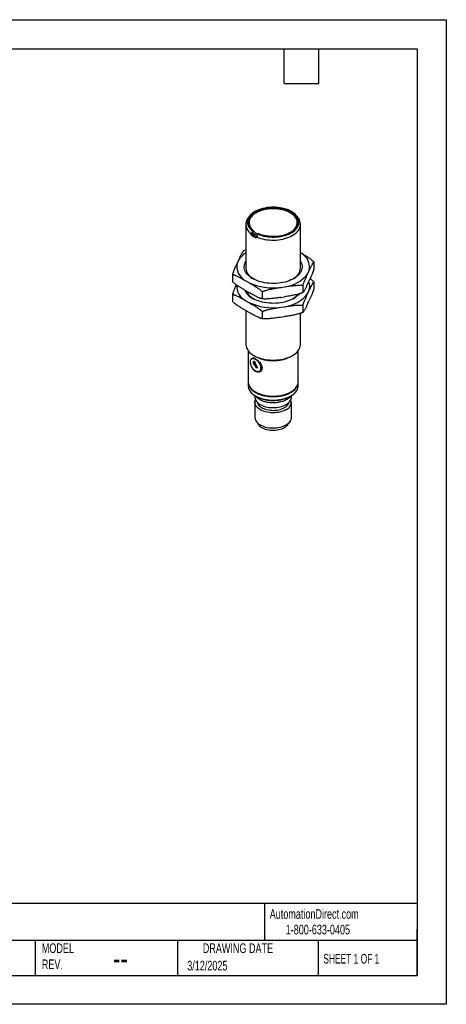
# Model space of a CAD drawing. Header units: millimetres. Extents: x 0 to 419, y 0 to 324.
# Tile 2 of 2: x 279 to 419, y 0 to 324. Entities that reach past the tile are written whole.
import ezdxf

# ---------------------------------------------------------------- set-up
doc = ezdxf.new("R2010")
doc.units = ezdxf.units.MM
doc.header["$LTSCALE"] = 1.5
doc.layers.add('TEXT', color=140, linetype='Continuous', lineweight=25)
doc.styles.add('SLDTEXTSTYLE0', font='TXT', dxfattribs={"width": 0.7})
doc.styles.add('SLDTEXTSTYLE1', font='TXT', dxfattribs={"width": 0.65})

msp = doc.modelspace()

# ---------------------------------------------------------------- linework, layer by layer
at = {"color": 7, "linetype": 'Continuous'}
for p, q in [((0, 323.85), (419.1, 323.85)), ((419.1, 323.85), (419.1, 0)), ((419.1, 0), (0, 0))]:
    msp.add_line(p, q, dxfattribs=at)
for p, q in [((354.41, 259.26), (353.95, 258.67)), ((370.38, 258.67), (369.93, 259.26)), ((353.17, 256.55), (353.17, 242.16)), ((354.27, 257.1), (354.27, 257.02)), ((370.07, 257.02), (370.07, 257.1)), ((371.17, 242.16), (371.17, 256.55)), ((354.95, 253.42), (355.41, 253.69)), ((354.95, 253.45), (354.95, 253.42)), ((355.69, 253.03), (355.26, 252.78)), ((355.31, 254.36), (355.52, 254.49)), ((355.41, 253.65), (355.41, 253.81)), ((355.53, 254.12), (355.53, 254.48)), ((355.58, 254.5), (355.58, 254.23)), ((355.62, 254.34), (355.77, 254.42)), ((357.15, 253.3), (357.36, 253.43)), ((357.54, 253.4), (357.49, 253.37)), ((357.54, 253.35), (357.54, 253.4)), ((356.4, 252.13), (356.79, 252.36)), ((356.79, 252.36), (356.79, 252.39)), ((353.17, 248.07), (352.37, 247.78)), ((350.75, 244.74), (350.41, 244.01)), ((375.55, 244.2), (375.55, 241.84)), ((348.78, 240.06), (348.78, 237.7)), ((373.59, 240.42), (373.93, 241.15)), ((353.22, 237.95), (354.14, 237.41)), ((371.97, 236.47), (371.97, 234.11)), ((373.59, 237.16), (373.93, 237.88)), ((375.55, 237.66), (375.55, 235.31)), ((348.78, 233.52), (348.78, 231.16)), ((353.22, 234.68), (354.14, 234.15)), ((358.58, 234.4), (358.58, 232.04)), ((364.64, 235.79), (365.9, 235.99)), ((373.59, 233.89), (373.93, 234.62)), ((353.22, 231.41), (354.14, 230.88)), ((364.64, 232.52), (365.9, 232.72)), ((371.97, 229.94), (371.97, 227.58)), ((373.59, 230.62), (373.93, 231.35)), ((353.17, 228.18), (353.17, 217.09)), ((353.22, 228.15), (354.14, 227.62)), ((358.58, 227.87), (358.58, 225.51)), ((364.64, 229.26), (365.9, 229.45)), ((371.17, 217.09), (371.17, 227.29)), ((364.64, 225.99), (365.9, 226.19)), ((353.97, 214.95), (353.97, 204.76)), ((370.37, 204.76), (370.37, 214.95)), ((355.43, 212.46), (355.17, 212.31)), ((355.6, 211.33), (355.58, 210.66)), ((355.58, 210.66), (355.81, 210.78)), ((355.7, 211.4), (355.66, 211.38)), ((355.67, 211.04), (355.97, 211.2)), ((355.81, 210.78), (355.67, 211.04)), ((355.76, 211.42), (355.8, 211.44)), ((356.35, 211.06), (355.76, 211.42)), ((355.8, 213.41), (356.37, 213.09)), ((356.39, 211.09), (355.8, 211.44)), ((355.81, 210.78), (355.85, 210.8)), ((356.73, 209.23), (355.85, 210.8)), ((355.97, 211.2), (356.12, 210.94)), ((356.12, 210.94), (356.35, 211.06)), ((356.16, 210.96), (357.04, 209.39)), ((356.35, 211.06), (356.39, 211.09)), ((367.97, 213.09), (368.53, 213.41)), ((357.03, 209.41), (356.73, 209.23)), ((357.04, 209.39), (356.73, 209.23)), ((357.57, 208.15), (357.83, 208.3)), ((353.97, 204.59), (353.97, 203.45)), ((370.37, 203.45), (370.37, 204.59)), ((356.37, 201.41), (356.51, 201.33)), ((367.83, 201.33), (367.97, 201.41)), ((356.17, 200.16), (356.17, 199.72)), ((356.17, 198.03), (356.17, 193.03)), ((368.17, 199.72), (368.17, 200.16)), ((368.17, 193.03), (368.17, 198.03))]:
    msp.add_line(p, q)
at = {"flags": 128}
for points in [[(357.15, 253.3), (357.75, 253.07), (358.39, 252.87), (359.05, 252.7), (359.73, 252.56), (360.44, 252.46), (361.15, 252.39), (361.88, 252.36), (362.6, 252.36), (363.32, 252.4), (364.04, 252.47), (364.74, 252.58), (365.42, 252.73), (366.08, 252.9), (366.71, 253.11), (367.3, 253.35), (367.86, 253.62), (368.38, 253.91), (368.85, 254.23), (369.28, 254.57), (369.65, 254.93), (369.96, 255.31), (370.22, 255.7), (370.43, 256.1), (370.57, 256.51), (370.65, 256.93), (370.67, 257.34), (370.62, 257.76), (370.52, 258.18), (370.35, 258.58), (370.13, 258.98), (369.84, 259.37), (369.51, 259.74), (369.11, 260.09), (368.67, 260.42), (368.18, 260.73), (367.64, 261.01), (367.07, 261.27), (366.46, 261.5), (365.82, 261.69), (365.15, 261.86), (364.46, 261.99), (363.76, 262.08), (363.04, 262.14), (362.31, 262.17), (361.59, 262.16), (360.87, 262.11), (360.16, 262.03), (359.46, 261.91), (358.78, 261.76), (358.13, 261.58), (357.51, 261.36), (356.92, 261.12), (356.37, 260.85), (355.86, 260.55), (355.4, 260.23), (354.98, 259.88), (354.62, 259.52), (354.32, 259.14), (354.07, 258.74), (353.88, 258.34), (353.75, 257.93), (353.68, 257.51), (353.67, 257.09), (353.73, 256.68), (353.85, 256.26), (354.02, 255.86), (354.26, 255.46), (354.56, 255.08), (354.91, 254.71), (355.31, 254.36)], [(355.52, 254.49), (355.13, 254.83), (354.8, 255.19), (354.51, 255.56), (354.29, 255.95), (354.12, 256.35), (354.02, 256.75), (353.97, 257.16), (353.99, 257.57), (354.06, 257.98), (354.2, 258.38), (354.4, 258.77), (354.65, 259.15), (354.96, 259.52), (355.33, 259.87), (355.74, 260.2), (356.21, 260.51), (356.72, 260.8), (357.27, 261.06), (357.85, 261.29), (358.47, 261.49), (359.11, 261.65), (359.78, 261.79), (360.47, 261.89), (361.17, 261.96), (361.87, 261.99), (362.58, 261.99), (363.29, 261.95), (363.99, 261.88), (364.67, 261.77), (365.33, 261.63), (365.98, 261.45), (366.59, 261.25), (367.17, 261.01), (367.71, 260.75), (368.21, 260.46), (368.67, 260.15), (369.08, 259.81), (369.43, 259.46), (369.73, 259.09), (369.98, 258.7), (370.16, 258.31), (370.29, 257.91), (370.36, 257.5), (370.36, 257.09), (370.31, 256.68), (370.19, 256.28), (370.01, 255.88), (369.78, 255.5), (369.49, 255.13), (369.14, 254.77), (368.74, 254.43), (368.29, 254.11), (367.8, 253.82), (367.26, 253.55), (366.69, 253.31), (366.08, 253.1), (365.45, 252.92), (364.78, 252.77), (364.1, 252.66), (363.41, 252.58), (362.7, 252.54), (362, 252.53), (361.29, 252.55), (360.59, 252.62), (359.9, 252.71), (359.23, 252.84), (358.58, 253.01), (357.95, 253.2), (357.36, 253.43)], [(357.54, 253.4), (358.12, 253.18), (358.74, 252.99), (359.39, 252.83), (360.06, 252.7), (360.74, 252.61), (361.44, 252.56), (362.14, 252.54), (362.85, 252.55), (363.54, 252.61), (364.23, 252.69), (364.9, 252.82), (365.55, 252.98), (366.17, 253.16), (366.76, 253.39), (367.31, 253.64), (367.82, 253.91), (368.29, 254.22), (368.71, 254.54), (369.08, 254.89), (369.39, 255.25), (369.65, 255.63), (369.84, 256.02), (369.98, 256.42), (370.05, 256.82), (370.07, 257.23), (370.01, 257.63), (369.9, 258.03), (369.73, 258.43), (369.49, 258.81), (369.2, 259.18), (368.85, 259.53), (368.45, 259.86), (368, 260.18), (367.5, 260.46), (366.96, 260.72), (366.38, 260.95), (365.77, 261.16), (365.13, 261.32), (364.47, 261.46), (363.79, 261.56), (363.1, 261.63), (362.39, 261.66), (361.69, 261.65), (360.99, 261.61), (360.3, 261.53), (359.63, 261.42), (358.97, 261.27), (358.34, 261.09), (357.74, 260.88), (357.18, 260.63), (356.65, 260.36), (356.17, 260.07), (355.74, 259.75), (355.36, 259.41), (355.03, 259.05), (354.76, 258.67), (354.54, 258.29), (354.39, 257.89), (354.3, 257.49), (354.27, 257.08), (354.3, 256.68), (354.4, 256.28), (354.56, 255.88), (354.77, 255.49), (355.05, 255.12), (355.38, 254.76), (355.77, 254.42)], [(356.79, 252.39), (357.41, 252.14), (358.06, 251.93), (358.74, 251.75), (359.44, 251.6), (360.17, 251.49), (360.9, 251.41), (361.65, 251.37), (362.4, 251.36), (363.14, 251.39), (363.89, 251.45), (364.61, 251.55), (365.33, 251.69), (366.02, 251.86), (366.68, 252.06), (367.31, 252.29), (367.91, 252.55), (368.46, 252.84), (368.98, 253.16), (369.44, 253.49), (369.86, 253.85), (370.22, 254.23), (370.53, 254.63), (370.78, 255.03), (370.96, 255.45), (371.09, 255.88), (371.16, 256.31), (371.16, 256.74), (371.1, 257.17), (370.98, 257.6), (370.8, 258.02), (370.56, 258.43), (370.38, 258.67)], [(355.53, 254.48), (355.53, 254.48), (355.52, 254.49)], [(355.45, 238.7), (354.93, 239.02), (354.45, 239.37), (354.03, 239.74), (353.66, 240.13), (353.35, 240.53), (353.09, 240.95), (352.89, 241.37), (352.75, 241.81), (352.68, 242.25), (352.66, 242.69), (352.71, 243.13), (352.82, 243.57), (352.98, 244), (353.17, 244.35)], [(371.17, 244.35), (371.25, 244.21), (371.44, 243.79), (371.58, 243.35), (371.66, 242.91), (371.67, 242.47), (371.63, 242.03), (371.52, 241.59), (371.35, 241.16), (371.12, 240.74), (370.84, 240.33), (370.5, 239.93), (370.1, 239.55), (369.65, 239.19), (369.16, 238.86), (368.62, 238.55), (368.03, 238.26), (367.41, 238), (366.76, 237.77), (366.07, 237.57), (365.36, 237.41), (364.63, 237.28), (363.88, 237.18), (363.12, 237.12), (362.36, 237.09), (361.59, 237.1), (360.83, 237.15), (360.08, 237.22), (359.34, 237.34), (358.62, 237.49), (357.92, 237.67), (357.25, 237.88), (356.61, 238.13), (356.01, 238.4), (355.45, 238.7)], [(370.73, 233.66), (370.5, 233.4), (370.1, 233.02), (369.65, 232.66), (369.16, 232.33), (368.62, 232.01), (368.03, 231.73), (367.41, 231.47), (366.76, 231.24), (366.07, 231.04), (365.36, 230.88), (364.63, 230.75), (363.88, 230.65), (363.12, 230.59), (362.36, 230.56), (361.59, 230.57), (360.83, 230.61), (360.08, 230.69), (359.34, 230.81), (358.62, 230.96), (357.92, 231.14), (357.25, 231.35), (356.61, 231.59), (356.01, 231.87), (355.45, 232.17)], [(355.8, 213.41), (356.35, 213.12), (356.94, 212.86), (357.56, 212.62), (358.22, 212.42), (358.9, 212.25), (359.6, 212.11), (360.32, 212), (361.06, 211.93), (361.8, 211.9), (362.54, 211.9), (363.28, 211.93), (364.02, 212), (364.74, 212.11), (365.44, 212.25), (366.12, 212.42), (366.78, 212.62), (367.4, 212.86), (367.99, 213.12), (368.53, 213.41), (369.04, 213.73), (369.49, 214.07), (369.9, 214.43), (370.25, 214.81), (370.55, 215.2), (370.79, 215.6), (370.98, 216.02), (371.1, 216.44), (371.16, 216.87), (371.17, 217.09)], [(356.37, 212.19), (356.64, 212.01), (356.91, 211.78), (357.16, 211.51), (357.39, 211.21), (357.59, 210.88), (357.77, 210.54), (357.9, 210.18), (358, 209.83), (358.05, 209.49), (358.07, 209.17), (358.03, 208.88), (357.96, 208.62), (357.84, 208.4), (357.68, 208.23), (357.5, 208.11), (357.28, 208.05), (357.04, 208.04), (356.78, 208.09), (356.51, 208.2), (356.23, 208.35), (355.96, 208.56), (355.7, 208.81), (355.46, 209.1), (355.24, 209.41), (355.06, 209.75), (354.9, 210.1), (354.78, 210.45), (354.71, 210.8), (354.67, 211.13), (354.69, 211.44), (354.74, 211.71), (354.84, 211.95), (354.97, 212.15), (355.15, 212.29), (355.35, 212.38), (355.58, 212.42), (355.83, 212.4), (356.1, 212.32), (356.37, 212.19)], [(354.88, 211.98), (354.92, 212.17), (355.05, 212.4), (355.22, 212.54), (355.44, 212.61), (355.71, 212.58), (355.81, 212.56), (355.92, 212.52), (356.02, 212.48), (356.14, 212.43), (356.25, 212.38), (356.37, 212.31), (356.37, 212.31), (356.37, 212.31), (356.37, 212.31), (356.37, 212.31), (356.74, 212.07), (357.12, 211.77), (357.48, 211.43), (357.82, 211.05), (358.1, 210.63), (358.33, 210.2), (358.47, 209.76), (358.52, 209.34), (358.47, 208.94), (358.33, 208.59), (358.11, 208.3), (357.82, 208.08), (357.48, 207.96), (357.12, 207.92), (356.74, 207.99), (356.37, 208.15), (356.37, 208.15)], [(353.97, 204.68), (353.97, 204.59), (354, 204.18), (354.09, 203.77), (354.25, 203.37), (354.46, 202.97), (354.74, 202.59), (355.07, 202.23), (355.45, 201.88), (355.89, 201.55), (356.37, 201.25), (356.9, 200.97), (357.47, 200.72), (358.07, 200.49), (358.7, 200.3), (359.36, 200.15), (360.05, 200.02), (360.74, 199.93), (361.45, 199.88), (362.17, 199.86), (362.88, 199.88), (363.59, 199.93), (364.29, 200.02), (364.97, 200.15), (365.63, 200.3), (366.27, 200.49), (366.87, 200.72), (367.44, 200.97), (367.97, 201.25), (368.45, 201.55), (368.89, 201.88), (369.27, 202.23), (369.6, 202.59), (369.87, 202.97), (370.09, 203.37), (370.24, 203.77), (370.34, 204.18), (370.37, 204.59), (370.37, 204.68)], [(356.37, 201.41), (356.9, 201.13), (357.47, 200.88), (358.07, 200.66), (358.7, 200.47), (359.36, 200.31), (360.05, 200.18), (360.74, 200.1), (361.45, 200.04), (362.17, 200.02), (362.88, 200.04), (363.59, 200.1), (364.29, 200.18), (364.97, 200.31), (365.63, 200.47), (366.27, 200.66), (366.87, 200.88), (367.44, 201.13), (367.97, 201.41), (368.45, 201.71), (368.89, 202.04), (369.27, 202.39), (369.6, 202.76), (369.87, 203.14), (370.09, 203.53), (370.24, 203.94), (370.34, 204.34), (370.37, 204.76)], [(354.18, 202.38), (354.25, 202.23), (354.46, 201.83), (354.74, 201.45), (355.07, 201.08), (355.45, 200.74), (355.89, 200.41), (356.37, 200.1), (356.9, 199.82), (357.47, 199.57), (358.07, 199.35), (358.7, 199.16), (359.36, 199), (360.05, 198.88), (360.74, 198.79), (361.45, 198.74), (362.17, 198.72), (362.88, 198.74), (363.59, 198.79), (364.29, 198.88), (364.97, 199), (365.63, 199.16), (366.27, 199.35), (366.87, 199.57), (367.44, 199.82), (367.97, 200.1), (368.45, 200.41), (368.89, 200.74), (369.27, 201.08), (369.6, 201.45), (369.87, 201.83), (370.09, 202.23), (370.17, 202.41)], [(356.17, 199.72), (356.17, 199.63), (356.22, 199.28), (356.32, 198.94), (356.49, 198.6), (356.72, 198.28), (357, 197.96), (357.33, 197.67), (357.72, 197.4), (358.15, 197.15), (358.62, 196.93), (359.12, 196.74), (359.66, 196.57), (360.23, 196.44), (360.81, 196.35), (361.41, 196.29), (362.02, 196.26), (362.62, 196.27), (363.23, 196.31), (363.82, 196.39), (364.39, 196.51), (364.95, 196.65), (365.47, 196.83), (365.96, 197.04), (366.41, 197.27), (366.82, 197.53), (367.18, 197.82), (367.49, 198.12), (367.74, 198.44), (367.94, 198.77), (368.07, 199.11), (368.15, 199.46), (368.17, 199.72)], [(366.41, 195.59), (365.96, 195.35), (365.47, 195.14), (364.95, 194.96), (364.39, 194.82), (363.82, 194.7), (363.23, 194.63), (362.62, 194.58), (362.02, 194.57), (361.41, 194.6), (360.81, 194.66), (360.23, 194.76), (359.66, 194.89), (359.12, 195.05), (358.62, 195.24), (358.15, 195.46), (357.72, 195.71), (357.33, 195.98), (357, 196.28), (356.72, 196.59), (356.49, 196.91), (356.32, 197.25), (356.22, 197.6), (356.17, 197.95), (356.19, 198.3), (356.26, 198.65), (356.35, 198.88)], [(356.96, 198), (357.01, 197.82), (357.15, 197.5), (357.35, 197.19), (357.6, 196.9), (357.9, 196.62), (358.26, 196.36), (358.66, 196.13), (359.11, 195.93), (359.58, 195.75), (360.09, 195.6), (360.63, 195.49), (361.18, 195.41), (361.74, 195.37), (362.31, 195.36), (362.88, 195.39), (363.44, 195.45), (363.98, 195.54), (364.5, 195.67), (365, 195.83), (365.46, 196.03), (365.88, 196.25), (366.26, 196.49), (366.59, 196.76), (366.87, 197.04), (367.1, 197.34), (367.26, 197.66), (367.37, 197.98), (367.38, 198)], [(356.17, 193.03), (356.17, 192.94), (356.22, 192.59), (356.32, 192.24), (356.49, 191.91), (356.72, 191.58), (357, 191.27), (357.33, 190.98), (357.72, 190.7), (358.15, 190.46), (358.62, 190.23), (359.12, 190.04), (359.66, 189.88), (360.23, 189.75), (360.81, 189.65), (361.41, 189.59), (362.02, 189.56), (362.62, 189.57), (363.23, 189.62), (363.82, 189.7), (364.39, 189.81), (364.95, 189.96), (365.47, 190.13), (365.96, 190.34), (366.41, 190.58), (366.82, 190.84), (367.18, 191.12), (367.49, 191.42), (367.74, 191.74), (367.94, 192.07), (368.07, 192.42), (368.15, 192.76), (368.17, 193.03)], [(357.03, 191.24), (357.15, 190.97), (357.35, 190.66), (357.6, 190.36), (357.9, 190.09), (358.26, 189.83), (358.66, 189.6), (359.11, 189.39), (359.58, 189.22), (360.09, 189.07), (360.63, 188.96), (361.18, 188.88), (361.74, 188.84), (362.31, 188.83), (362.88, 188.85), (363.44, 188.91), (363.98, 189.01), (364.5, 189.14), (365, 189.3), (365.46, 189.49), (365.88, 189.71), (366.26, 189.96), (366.59, 190.22), (366.87, 190.51), (367.1, 190.81), (367.26, 191.12), (367.31, 191.24)]]:
    msp.add_lwpolyline(points, dxfattribs=at)
for centre, radius, start, end in [((356.77, 256.51), 3.56, 142.4127, 239.2476), ((357.7, 257.21), 3.44, 183.1852, 231.7947), ((366.17, 257.39), 3.92, 295.5683, 354.5761), ((360.06, 259.78), 8.48, 235.5836, 244.4218), ((360.15, 259.98), 7.78, 232.5245, 245.9477), ((360.24, 260.31), 7.56, 232.2771, 246.7964), ((360.2, 259.53), 7.91, 235.5637, 244.4416), ((357.06, 240.9), 7.39, 121.7564, 148.681), ((368.89, 242.49), 5.21, 345.0921, 64.1182), ((355.46, 242.67), 5.23, 165.1587, 244.6383), ((357.58, 242.57), 4.43, 185.2954, 243.8582), ((364.73, 246.9), 10.97, 276.1469, 323.8477), ((366.76, 242.57), 4.43, 296.1418, 354.7046), ((355.65, 236.32), 5.48, 177.4292, 243.627), ((362.13, 254.28), 18.66, 244.666, 277.7479), ((370.03, 236.05), 4.15, 339.8299, 23.4038), ((357.93, 237.09), 5.52, 203.9266, 243.2107), ((358.03, 236.52), 5.06, 202.1311, 241.6345), ((364.73, 240.36), 10.97, 276.1469, 323.8477), ((365.67, 237.27), 6.03, 300.2851, 322.4456), ((362.13, 247.75), 18.66, 244.666, 277.7479), ((357.65, 217.52), 4.5, 185.5039, 245.8163), ((355.89, 210.98), 0.454, 106.1927, 129.5864), ((355.92, 211), 0.458, 106.2406, 119.9424), ((362.17, 224.2), 12.54, 242.4571, 297.5483), ((358.1, 205.19), 4.16, 185.9648, 245.3553), ((356.84, 203.46), 2.87, 180.261, 202.1742), ((362.17, 212.19), 12.25, 242.4928, 297.5125), ((367.5, 203.46), 2.86, 338.4604, 359.7506), ((365.44, 198.07), 2.67, 291.3055, 17.5194)]:
    msp.add_arc(centre, radius, start, end)
for points in [[(355.31, 254.36), (355.19, 254.06), (355.07, 253.75), (354.95, 253.45)], [(355.62, 254.34), (355.55, 254.16), (355.48, 253.98), (355.41, 253.81)], [(355.53, 254.48), (355.55, 254.49), (355.56, 254.49), (355.58, 254.5)], [(356.79, 252.39), (356.91, 252.69), (357.03, 253), (357.15, 253.3)]]:
    msp.add_open_spline(points, degree=3)
for points, knots in [([(355.26, 252.78), (355.25, 252.8), (355.22, 252.82), (355.18, 252.86), (355.14, 252.91), (355.09, 252.98), (355.04, 253.06), (355, 253.15), (354.97, 253.25), (354.96, 253.34), (354.95, 253.39), (354.95, 253.42)], [0, 0, 0, 0, 0.083186, 0.166168, 0.250381, 0.375723, 0.499961, 0.624084, 0.749052, 0.873963, 1, 1, 1, 1]), ([(355.41, 253.65), (355.41, 253.63), (355.41, 253.59), (355.42, 253.53), (355.44, 253.46), (355.46, 253.38), (355.5, 253.29), (355.55, 253.2), (355.6, 253.12), (355.66, 253.06), (355.7, 253.02), (355.72, 253.01)], [0, 0, 0, 0, 0.084354, 0.167552, 0.25102, 0.375813, 0.499834, 0.623948, 0.749504, 0.875413, 1, 1, 1, 1]), ([(356.79, 252.36), (356.79, 252.34), (356.79, 252.31), (356.78, 252.26), (356.76, 252.21), (356.72, 252.16), (356.67, 252.12), (356.61, 252.1), (356.54, 252.09), (356.47, 252.1), (356.42, 252.12), (356.4, 252.13)], [0, 0, 0, 0, 0.084365, 0.167567, 0.25103, 0.375822, 0.499834, 0.623944, 0.749499, 0.875407, 1, 1, 1, 1]), ([(352.37, 247.78), (352.35, 247.76), (352.31, 247.71), (352.24, 247.62), (352.18, 247.53), (352.11, 247.43), (352.04, 247.32), (351.93, 247.13), (351.77, 246.85), (351.57, 246.46), (351.36, 246.04), (351.09, 245.47), (350.88, 245.03), (350.75, 244.74)], [0, 0, 0, 0, 0.040694, 0.081787, 0.123293, 0.165226, 0.207601, 0.25043, 0.374145, 0.499594, 0.624444, 0.749655, 1, 1, 1, 1]), ([(375.55, 244.2), (375.27, 244.45), (374.69, 244.96), (373.8, 245.59), (372.91, 246.16), (372.03, 246.68), (371.45, 247.02), (371.17, 247.18)], [0, 0, 0, 0, 0.2006343, 0.403601, 0.6069529, 0.8096901, 1, 1, 1, 1]), ([(350.41, 244.01), (350.27, 243.71), (350.07, 243.27), (349.8, 242.67), (349.59, 242.2), (349.39, 241.72), (349.21, 241.26), (349.05, 240.84), (348.91, 240.46), (348.83, 240.19), (348.78, 240.06)], [0, 0, 0, 0, 0.249858, 0.374748, 0.499299, 0.624724, 0.748439, 0.834032, 0.917848, 1, 1, 1, 1]), ([(373.93, 241.15), (374.06, 241.44), (374.27, 241.88), (374.54, 242.45), (374.75, 242.87), (374.95, 243.26), (375.13, 243.58), (375.29, 243.84), (375.42, 244.04), (375.51, 244.14), (375.55, 244.2)], [0, 0, 0, 0, 0.249858, 0.374748, 0.499299, 0.624724, 0.748439, 0.834032, 0.917848, 1, 1, 1, 1]), ([(348.78, 240.06), (348.84, 240.04), (348.96, 240.02), (349.14, 239.97), (349.32, 239.91), (349.5, 239.85), (349.68, 239.78), (349.99, 239.66), (350.43, 239.47), (350.98, 239.19), (351.54, 238.9), (352.29, 238.48), (352.85, 238.16), (353.22, 237.95)], [0, 0, 0, 0, 0.040542, 0.08148, 0.122829, 0.164602, 0.206813, 0.249476, 0.373818, 0.499914, 0.624736, 0.749916, 1, 1, 1, 1]), ([(371.97, 236.47), (371.99, 236.54), (372.03, 236.67), (372.1, 236.86), (372.16, 237.05), (372.23, 237.24), (372.3, 237.43), (372.41, 237.73), (372.57, 238.13), (372.77, 238.61), (372.98, 239.08), (373.25, 239.69), (373.45, 240.13), (373.59, 240.42)], [0, 0, 0, 0, 0.040694, 0.081787, 0.123293, 0.165226, 0.207601, 0.25043, 0.374145, 0.499594, 0.624444, 0.749655, 1, 1, 1, 1]), ([(375.55, 241.84), (375.53, 241.77), (375.49, 241.64), (375.42, 241.44), (375.36, 241.25), (375.29, 241.06), (375.22, 240.88), (375.11, 240.58), (374.95, 240.18), (374.75, 239.69), (374.54, 239.23), (374.27, 238.62), (374.06, 238.18), (373.93, 237.88)], [0, 0, 0, 0, 0.040694, 0.0817869, 0.1232931, 0.1652264, 0.2076007, 0.2504298, 0.3741445, 0.4995936, 0.6244445, 0.749655, 1, 1, 1, 1]), ([(353.22, 234.68), (352.85, 234.9), (352.29, 235.22), (351.55, 235.67), (350.99, 236.02), (350.43, 236.38), (349.94, 236.74), (349.51, 237.07), (349.14, 237.37), (348.9, 237.59), (348.78, 237.7)], [0, 0, 0, 0, 0.249911, 0.374819, 0.499388, 0.624811, 0.748523, 0.834087, 0.917875, 1, 1, 1, 1]), ([(350.04, 236.68), (349.94, 236.47), (349.74, 236.02), (349.43, 235.29), (349.1, 234.47), (348.89, 233.84), (348.78, 233.52)], [0, 0, 0, 0, 0.225263, 0.483598, 0.742004, 1, 1, 1, 1]), ([(354.14, 237.41), (354.52, 237.2), (355.08, 236.88), (355.82, 236.43), (356.38, 236.08), (356.93, 235.71), (357.43, 235.36), (357.86, 235.03), (358.23, 234.72), (358.46, 234.51), (358.58, 234.4)], [0, 0, 0, 0, 0.249911, 0.374819, 0.499388, 0.624811, 0.748523, 0.834087, 0.917875, 1, 1, 1, 1]), ([(365.9, 235.99), (366.41, 236.06), (367.18, 236.18), (368.19, 236.32), (368.96, 236.41), (369.71, 236.48), (370.39, 236.52), (370.98, 236.53), (371.48, 236.52), (371.81, 236.48), (371.97, 236.47)], [0, 0, 0, 0, 0.249858, 0.374748, 0.499299, 0.624724, 0.748439, 0.834032, 0.917848, 1, 1, 1, 1]), ([(373.59, 237.16), (373.45, 236.86), (373.25, 236.42), (372.98, 235.85), (372.77, 235.44), (372.57, 235.05), (372.39, 234.72), (372.23, 234.47), (372.1, 234.27), (372.01, 234.16), (371.97, 234.11)], [0, 0, 0, 0, 0.249858, 0.374748, 0.499299, 0.624724, 0.748439, 0.834032, 0.917848, 1, 1, 1, 1]), ([(373.93, 234.62), (374.06, 234.91), (374.27, 235.35), (374.54, 235.92), (374.75, 236.33), (374.95, 236.73), (375.13, 237.05), (375.29, 237.31), (375.42, 237.5), (375.51, 237.61), (375.55, 237.66)], [0, 0, 0, 0, 0.249858, 0.374748, 0.4992988, 0.6247243, 0.7484395, 0.8340325, 0.9178484, 1, 1, 1, 1]), ([(375.55, 237.66), (375.27, 237.92), (374.85, 238.29), (374.43, 238.59), (374.3, 238.69)], [0, 0, 0, 0, 0.690548, 1, 1, 1, 1]), ([(348.78, 233.52), (348.84, 233.51), (348.96, 233.48), (349.14, 233.44), (349.32, 233.38), (349.5, 233.32), (349.68, 233.25), (349.99, 233.13), (350.43, 232.94), (350.98, 232.66), (351.54, 232.36), (352.29, 231.95), (352.85, 231.63), (353.22, 231.41)], [0, 0, 0, 0, 0.040542, 0.08148, 0.122829, 0.164602, 0.206813, 0.249476, 0.373818, 0.499914, 0.624736, 0.749916, 1, 1, 1, 1]), ([(358.58, 232.04), (358.52, 232.05), (358.41, 232.08), (358.23, 232.13), (358.05, 232.18), (357.87, 232.24), (357.68, 232.31), (357.37, 232.43), (356.94, 232.63), (356.38, 232.9), (355.82, 233.2), (355.08, 233.61), (354.52, 233.93), (354.14, 234.15)], [0, 0, 0, 0, 0.040542, 0.08148, 0.122829, 0.164602, 0.206813, 0.249476, 0.373818, 0.499914, 0.624736, 0.749916, 1, 1, 1, 1]), ([(358.58, 234.4), (358.66, 234.43), (358.82, 234.5), (359.06, 234.59), (359.31, 234.68), (359.56, 234.76), (359.82, 234.84), (360.24, 234.96), (360.83, 235.11), (361.59, 235.27), (362.35, 235.42), (363.37, 235.59), (364.13, 235.71), (364.64, 235.79)], [0, 0, 0, 0, 0.040694, 0.081787, 0.123293, 0.165226, 0.207601, 0.25043, 0.374145, 0.499594, 0.624444, 0.749655, 1, 1, 1, 1]), ([(371.97, 234.11), (371.89, 234.08), (371.73, 234.01), (371.48, 233.92), (371.24, 233.83), (370.99, 233.75), (370.73, 233.67), (370.31, 233.55), (369.72, 233.4), (368.96, 233.24), (368.2, 233.09), (367.18, 232.92), (366.41, 232.8), (365.9, 232.72)], [0, 0, 0, 0, 0.040694, 0.081787, 0.123293, 0.165226, 0.207601, 0.25043, 0.374145, 0.499594, 0.624444, 0.749655, 1, 1, 1, 1]), ([(371.97, 229.94), (371.99, 230), (372.03, 230.14), (372.1, 230.33), (372.16, 230.52), (372.23, 230.71), (372.3, 230.9), (372.41, 231.2), (372.57, 231.6), (372.77, 232.08), (372.98, 232.55), (373.25, 233.15), (373.45, 233.6), (373.59, 233.89)], [0, 0, 0, 0, 0.040694, 0.0817869, 0.1232931, 0.1652264, 0.2076007, 0.2504298, 0.3741445, 0.4995936, 0.6244445, 0.749655, 1, 1, 1, 1]), ([(375.55, 235.31), (375.53, 235.24), (375.49, 235.11), (375.42, 234.91), (375.36, 234.72), (375.29, 234.53), (375.22, 234.35), (375.11, 234.05), (374.95, 233.65), (374.75, 233.16), (374.54, 232.69), (374.27, 232.09), (374.06, 231.65), (373.93, 231.35)], [0, 0, 0, 0, 0.040694, 0.081787, 0.123293, 0.165226, 0.207601, 0.25043, 0.374145, 0.499594, 0.624444, 0.749655, 1, 1, 1, 1]), ([(353.22, 228.15), (352.85, 228.36), (352.29, 228.69), (351.55, 229.13), (350.99, 229.48), (350.43, 229.85), (349.94, 230.2), (349.51, 230.54), (349.14, 230.84), (348.9, 231.06), (348.78, 231.16)], [0, 0, 0, 0, 0.249911, 0.374819, 0.499388, 0.624811, 0.748523, 0.834087, 0.917875, 1, 1, 1, 1]), ([(354.14, 230.88), (354.52, 230.67), (355.08, 230.34), (355.82, 229.9), (356.38, 229.55), (356.93, 229.18), (357.43, 228.83), (357.86, 228.5), (358.23, 228.19), (358.46, 227.97), (358.58, 227.87)], [0, 0, 0, 0, 0.249911, 0.374819, 0.499388, 0.624811, 0.748523, 0.834087, 0.917875, 1, 1, 1, 1]), ([(364.64, 232.52), (364.14, 232.45), (363.37, 232.33), (362.36, 232.19), (361.59, 232.1), (360.83, 232.03), (360.16, 231.99), (359.57, 231.98), (359.07, 231.99), (358.74, 232.03), (358.58, 232.04)], [0, 0, 0, 0, 0.249858, 0.374748, 0.4992988, 0.6247243, 0.7484395, 0.8340325, 0.9178484, 1, 1, 1, 1]), ([(365.9, 229.45), (366.41, 229.53), (367.18, 229.65), (368.19, 229.79), (368.96, 229.88), (369.71, 229.95), (370.39, 229.99), (370.98, 230), (371.48, 229.98), (371.81, 229.95), (371.97, 229.94)], [0, 0, 0, 0, 0.249858, 0.374748, 0.499299, 0.624724, 0.748439, 0.834032, 0.917848, 1, 1, 1, 1]), ([(373.59, 230.62), (373.45, 230.33), (373.25, 229.89), (372.98, 229.32), (372.77, 228.91), (372.57, 228.52), (372.39, 228.19), (372.23, 227.94), (372.1, 227.74), (372.01, 227.63), (371.97, 227.58)], [0, 0, 0, 0, 0.249858, 0.374748, 0.499299, 0.624724, 0.748439, 0.834032, 0.917848, 1, 1, 1, 1]), ([(358.58, 225.51), (358.52, 225.52), (358.41, 225.55), (358.23, 225.6), (358.05, 225.65), (357.87, 225.71), (357.68, 225.78), (357.37, 225.9), (356.94, 226.09), (356.38, 226.37), (355.82, 226.67), (355.08, 227.08), (354.52, 227.4), (354.14, 227.62)], [0, 0, 0, 0, 0.040542, 0.08148, 0.122829, 0.164602, 0.206813, 0.249476, 0.373818, 0.499914, 0.624736, 0.749916, 1, 1, 1, 1]), ([(358.58, 227.87), (358.66, 227.9), (358.82, 227.97), (359.06, 228.06), (359.31, 228.14), (359.56, 228.23), (359.82, 228.31), (360.24, 228.43), (360.83, 228.58), (361.59, 228.74), (362.35, 228.88), (363.37, 229.06), (364.13, 229.18), (364.64, 229.26)], [0, 0, 0, 0, 0.040694, 0.081787, 0.123293, 0.165226, 0.207601, 0.25043, 0.374145, 0.499594, 0.624444, 0.749655, 1, 1, 1, 1]), ([(371.97, 227.58), (371.89, 227.55), (371.73, 227.48), (371.48, 227.39), (371.24, 227.3), (370.99, 227.22), (370.73, 227.14), (370.31, 227.02), (369.72, 226.87), (368.96, 226.7), (368.2, 226.56), (367.18, 226.39), (366.41, 226.27), (365.9, 226.19)], [0, 0, 0, 0, 0.040694, 0.081787, 0.123293, 0.165226, 0.207601, 0.25043, 0.374145, 0.499594, 0.624444, 0.749655, 1, 1, 1, 1]), ([(364.64, 225.99), (364.14, 225.91), (363.37, 225.8), (362.36, 225.66), (361.59, 225.56), (360.83, 225.49), (360.16, 225.46), (359.57, 225.45), (359.07, 225.46), (358.74, 225.49), (358.58, 225.51)], [0, 0, 0, 0, 0.249858, 0.374748, 0.499299, 0.624724, 0.748439, 0.834032, 0.917848, 1, 1, 1, 1]), ([(356.48, 212.25), (356.37, 212.31), (356.15, 212.42), (355.9, 212.5), (355.7, 212.52), (355.55, 212.51), (355.47, 212.48), (355.43, 212.46)], [0, 0, 0, 0, 0.242263, 0.499442, 0.661476, 0.819894, 1, 1, 1, 1]), ([(356.37, 208.15), (356.25, 208.22), (356.02, 208.38), (355.71, 208.73), (355.51, 209), (355.43, 209.16), (355.42, 209.18)], [0, 0, 0, 0, 0.32026, 0.645068, 0.969546, 1, 1, 1, 1]), ([(357.83, 208.3), (357.83, 208.3), (357.89, 208.33), (357.98, 208.4), (358.11, 208.52), (358.22, 208.65), (358.34, 208.84), (358.45, 209.11), (358.49, 209.48), (358.46, 209.78), (358.41, 209.98), (358.38, 210.06), (358.37, 210.1)], [0, 0, 0, 0, 0.000994, 0.102932, 0.197088, 0.283475, 0.362109, 0.553433, 0.722926, 0.89263, 0.954093, 1, 1, 1, 1]), ([(354.19, 202.33), (354.19, 202.32), (354.24, 202.18), (354.38, 201.92), (354.61, 201.55), (354.9, 201.19), (355.24, 200.85), (355.63, 200.53), (356.06, 200.22), (356.53, 199.94), (357.03, 199.68), (357.58, 199.45), (358.15, 199.24), (358.75, 199.06), (359.37, 198.91), (360.01, 198.8), (360.67, 198.71), (361.33, 198.65), (362, 198.63), (362.67, 198.64), (363.34, 198.68), (364, 198.75), (364.65, 198.85), (365.28, 198.98), (365.89, 199.15), (366.48, 199.34), (367.04, 199.56), (367.56, 199.81), (368.05, 200.08), (368.5, 200.37), (368.91, 200.69), (369.28, 201.03), (369.59, 201.38), (369.85, 201.75), (370.04, 202.08), (370.12, 202.29), (370.15, 202.37)], [0, 0, 0, 0, 0.002143, 0.032232, 0.062472, 0.092862, 0.123377, 0.15398, 0.184637, 0.215322, 0.246011, 0.276694, 0.307365, 0.338022, 0.368666, 0.399298, 0.429921, 0.460537, 0.491149, 0.521759, 0.552371, 0.582987, 0.61361, 0.644242, 0.674887, 0.705548, 0.736226, 0.766923, 0.797638, 0.82837, 0.859109, 0.889838, 0.920532, 0.951156, 0.981671, 1, 1, 1, 1]), ([(356.17, 200.16), (356.24, 200.09), (356.42, 199.88), (356.76, 199.59), (357.19, 199.27), (357.66, 198.98), (358.17, 198.73), (358.71, 198.5), (359.28, 198.32), (359.87, 198.16), (360.48, 198.05), (361.09, 197.97), (361.71, 197.92), (362.34, 197.91), (362.96, 197.94), (363.58, 198.01), (364.19, 198.11), (364.79, 198.24), (365.37, 198.42), (365.93, 198.63), (366.47, 198.87), (366.98, 199.16), (367.45, 199.48), (367.85, 199.82), (368.07, 200.06), (368.17, 200.16)], [0, 0, 0, 0, 0.02608, 0.068212, 0.111426, 0.155508, 0.200153, 0.245052, 0.28992, 0.334649, 0.379208, 0.423614, 0.467913, 0.512166, 0.556444, 0.6008, 0.645305, 0.690031, 0.735047, 0.780402, 0.826109, 0.872117, 0.918218, 0.96405, 1, 1, 1, 1])]:
    msp.add_open_spline(points, degree=3, knots=knots)
at = {"layer": 'TEXT'}
for p, q in [((9.52, 314.32), (409.57, 314.32)), ((365.76, 302.89), (365.76, 314.32)), ((377.19, 302.89), (377.19, 314.32)), ((409.57, 314.32), (409.57, 9.52)), ((365.76, 302.89), (377.19, 302.89)), ((409.57, 33.19), (9.52, 33.19)), ((359.36, 33.19), (359.36, 20.95)), ((409.57, 9.52), (409.57, 24.77)), ((409.57, 20.95), (9.52, 20.95)), ((283.95, 20.95), (283.95, 9.52)), ((330.7, 20.95), (330.7, 9.52)), ((377.02, 20.95), (377.02, 9.52)), ((9.52, 9.52), (409.57, 9.52))]:
    msp.add_line(p, q, dxfattribs=at)

# ---------------------------------------------------------------- texts
at = {"color": 179, "linetype": 'Continuous', "lineweight": 18, "char_height": 3.175, "attachment_point": 1, "style": 'SLDTEXTSTYLE0'}
for s, insert in [('AutomationDirect.com', (361.04, 31.31)), ('1-800-633-0405', (366.29, 26.16))]:
    msp.add_mtext(s, dxfattribs=dict(at, insert=insert))
at = {"layer": 'TEXT'}
for s, insert, char_height, attachment_point, style in [('FKLW-BN-1E', (238.81, 30.04), 5.556, 1, 'SLDTEXTSTYLE0'), ('MODEL ^JREV.', (286.1, 20.05), 3.175, 1, 'SLDTEXTSTYLE0'), ('DRAWING DATE', (350.59, 20.05), 3.175, 2, 'SLDTEXTSTYLE0'), ('SHEET 1 OF 1', (378.66, 16.58), 3.175, 1, 'SLDTEXTSTYLE1'), ('--', (309.45, 19.1), 7.937, 1, 'SLDTEXTSTYLE0'), ('3/12/2025', (333.92, 14.31), 3.175, 1, 'SLDTEXTSTYLE0')]:
    msp.add_mtext(s, dxfattribs=dict(at, insert=insert, char_height=char_height, attachment_point=attachment_point, style=style))

doc.saveas('drawing.dxf')
